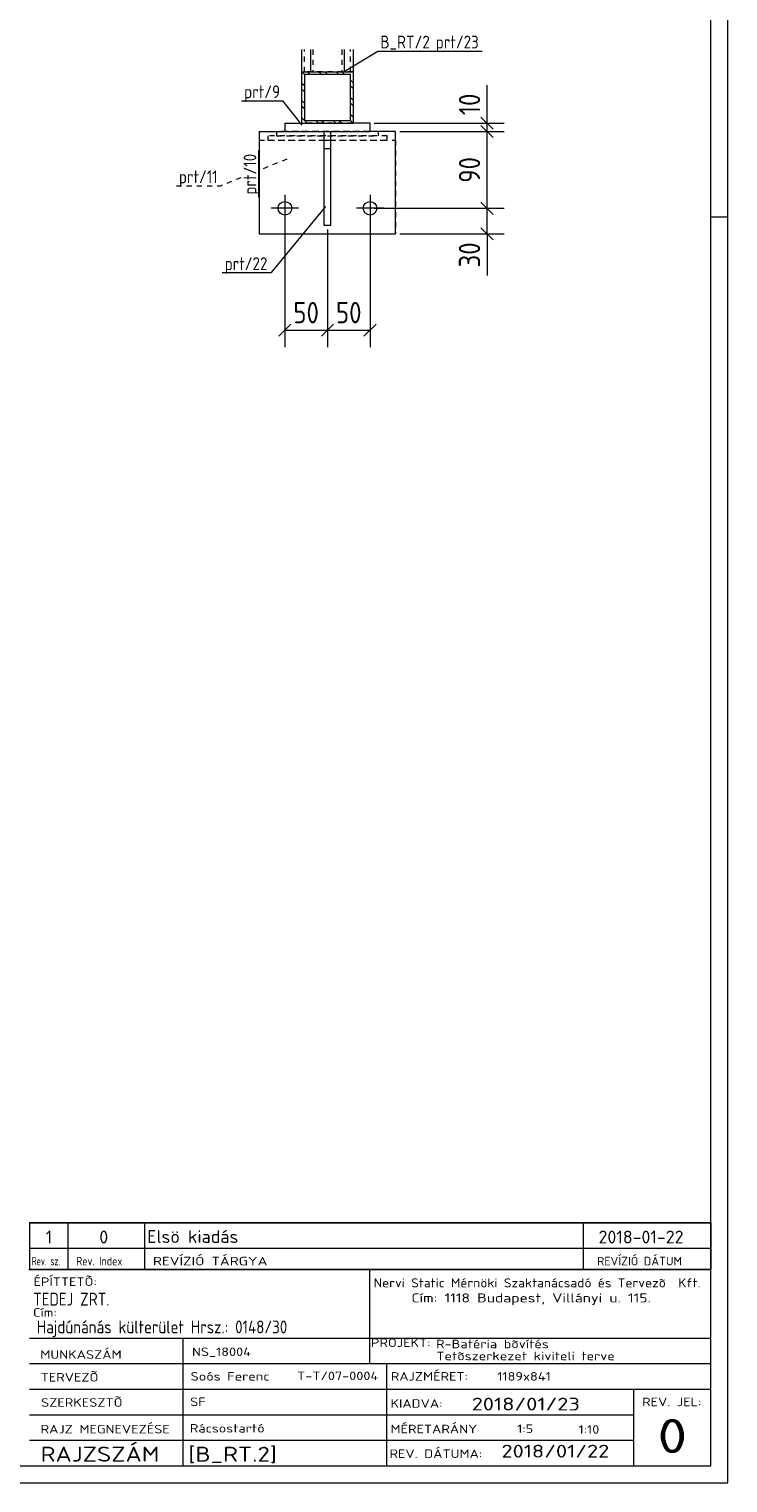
# Model space of a CAD drawing. Header units: millimetres. Extents: x 1 to 1188, y 1 to 840.
# Tile 4 of 6: x 1024 to 1188, y 1 to 342. Entities that reach past the tile are written whole.
import ezdxf

# ---------------------------------------------------------------- set-up
doc = ezdxf.new("R2010")
doc.units = ezdxf.units.MM
doc.header["$LTSCALE"] = 0.6
doc.linetypes.add('XKITLINE00', pattern=[0])
doc.linetypes.add('XKITLINE02', pattern=[4, 2, -2])
for name, color, linetype, lineweight in [('Bolt', 7, 'Continuous', 0), ('DrawingSheet', 5, 'Continuous', 0), ('OtherObjectType', 1, 'Continuous', 0), ('Part', 2, 'Continuous', 0), ('PartMark', 3, 'Continuous', 0), ('Z-DIMENSIONS', 1, 'Continuous', 0)]:
    doc.layers.add(name, color=color, linetype=linetype, lineweight=lineweight)
doc.styles.add('ISOCPEUR', font='ISOCPEUR.TTF')

msp = doc.modelspace()

# ---------------------------------------------------------------- linework, layer by layer
at = {"layer": 'Bolt', "color": 4, "linetype": 'XKITLINE00', "lineweight": 0}
for p, q in [((1083.97, 303.27), (1083.97, 296.87)), ((1103.97, 303.27), (1103.97, 296.87)), ((1087.17, 300.07), (1080.77, 300.07)), ((1107.17, 300.07), (1100.77, 300.07))]:
    msp.add_line(p, q, dxfattribs=at)
for centre in [(1083.97, 300.07), (1103.97, 300.07)]:
    msp.add_circle(centre, 1.6, dxfattribs=at)
at = {"layer": 'DrawingSheet', "color": 2, "linetype": 'XKITLINE00', "lineweight": 0}
for p, q in [((1188, 1), (1188, 840)), ((1188, 298), (1184, 298)), ((1, 1), (1188, 1))]:
    msp.add_line(p, q, dxfattribs=at)
at = {"layer": 'DrawingSheet', "color": 3, "linetype": 'XKITLINE00', "lineweight": 0}
for p, q in [((1184, 5), (1184, 836)), ((5, 5), (1184, 5))]:
    msp.add_line(p, q, dxfattribs=at)
at = {"layer": 'OtherObjectType', "color": 7, "linetype": 'XKITLINE00', "lineweight": 0}
for p, q in [((1024, 62.05), (1184, 62.05)), ((1024, 62.05), (1024, 56.05)), ((1033, 62.05), (1033, 56.05)), ((1051, 62.05), (1051, 56.05)), ((1154, 62.05), (1154, 56.05)), ((1184, 62.05), (1184, 56.05)), ((1024, 56.05), (1024, 51.05)), ((1024, 56.05), (1184, 56.05)), ((1033, 56.05), (1033, 51.05)), ((1051, 56.05), (1051, 51.05)), ((1154, 56.05), (1154, 51.05)), ((1184, 56.05), (1184, 51.05)), ((1023.84, 51.05), (1184, 51.05)), ((1184, 51.05), (1024, 51.05)), ((1103.84, 51), (1103.84, 35)), ((1183.98, 5), (1184, 51.05)), ((1023.98, 35), (1183.98, 35)), ((1059.98, 35), (1059.98, 5)), ((1103.84, 35), (1103.84, 29)), ((1023.98, 29), (1107.84, 29)), ((1107.84, 29), (1107.84, 5)), ((1107.84, 29), (1183.84, 29)), ((1023.98, 23), (1183.98, 23)), ((1165.84, 23), (1165.84, 5)), ((1023.98, 17), (1165.84, 17)), ((1023.98, 11), (1165.98, 11)), ((1023.98, 5), (1183.98, 5))]:
    msp.add_line(p, q, dxfattribs=at)
at = {"layer": 'OtherObjectType', "color": 1, "linetype": 'XKITLINE00', "lineweight": 0}
for p, q in [((1184, 62.05), (1024, 62.05)), ((1024, 56.05), (1184, 56.05))]:
    msp.add_line(p, q, dxfattribs=at)
at = {"layer": 'Part', "color": 2, "linetype": 'XKITLINE00', "lineweight": 0}
for p, q in [((1087.97, 332.07), (1087.97, 337.32)), ((1089.97, 337.32), (1089.97, 332.07)), ((1097.97, 332.07), (1097.97, 337.32)), ((1099.97, 337.32), (1099.97, 332.07)), ((1087.97, 332.07), (1099.97, 332.07)), ((1087.97, 320.07), (1087.97, 332.07)), ((1099.37, 331.47), (1088.57, 331.47)), ((1088.57, 331.47), (1088.57, 320.67)), ((1099.37, 320.67), (1099.37, 331.47)), ((1099.97, 332.07), (1099.97, 320.07)), ((1088.57, 320.67), (1099.37, 320.67)), ((1077.97, 318.07), (1083.97, 318.07)), ((1077.97, 318.07), (1077.97, 294.07)), ((1083.97, 320.07), (1083.97, 318.07)), ((1083.97, 320.07), (1087.97, 320.07)), ((1083.97, 318.07), (1103.97, 318.07)), ((1087.97, 320.07), (1099.97, 320.07)), ((1093.17, 296.07), (1093.17, 318.07)), ((1094.77, 296.07), (1094.77, 318.07)), ((1103.97, 320.07), (1099.97, 320.07)), ((1103.97, 318.07), (1103.97, 320.07)), ((1109.97, 318.07), (1103.97, 318.07)), ((1109.97, 294.07), (1109.97, 318.07)), ((1093.17, 314.07), (1094.77, 314.07)), ((1077.97, 294.07), (1109.97, 294.07)), ((1094.77, 296.07), (1093.17, 296.07))]:
    msp.add_line(p, q, dxfattribs=at)
at = {"layer": 'Part', "color": 7, "linetype": 'XKITLINE02', "lineweight": 0}
for p, q in [((1088.57, 332.07), (1088.57, 337.32)), ((1090.57, 337.32), (1090.57, 332.07)), ((1097.37, 337.32), (1097.37, 332.07)), ((1099.37, 332.07), (1099.37, 337.32)), ((1099.97, 332.07), (1087.97, 332.07)), ((1089.97, 332.07), (1097.97, 332.07)), ((1105.97, 318.07), (1081.97, 318.07)), ((1081.97, 318.07), (1081.97, 317.07)), ((1103.97, 318.07), (1083.97, 318.07)), ((1099.97, 320.07), (1087.97, 320.07)), ((1093.17, 318.07), (1094.77, 318.07)), ((1105.97, 317.07), (1105.97, 318.07)), ((1077.97, 316.07), (1109.97, 316.07)), ((1077.97, 316.07), (1077.97, 294.07)), ((1107.97, 317.07), (1079.97, 317.07)), ((1079.97, 317.07), (1079.97, 316.07)), ((1079.97, 316.07), (1107.97, 316.07)), ((1081.97, 317.07), (1105.97, 317.07)), ((1093.17, 316.07), (1094.77, 316.07)), ((1107.97, 316.07), (1107.97, 317.07)), ((1109.97, 316.07), (1109.97, 294.07)), ((1077.97, 294.07), (1109.97, 294.07))]:
    msp.add_line(p, q, dxfattribs=at)
at = {"layer": 'Part', "color": 11, "linetype": 'XKITLINE00', "lineweight": 0}
for p, q in [((1088.57, 331.47), (1087.97, 332.07)), ((1087.97, 332.07), (1087.97, 332.07)), ((1089.92, 331.47), (1089.32, 332.07)), ((1092.61, 331.47), (1092.01, 332.07)), ((1093.96, 331.47), (1093.36, 332.07)), ((1096.65, 331.47), (1096.05, 332.07)), ((1098, 331.47), (1097.4, 332.07)), ((1088.57, 328.78), (1087.97, 329.38)), ((1088.57, 327.43), (1087.97, 328.03)), ((1099.97, 329.5), (1099.37, 330.1)), ((1099.97, 328.15), (1099.37, 328.75)), ((1088.57, 324.74), (1087.97, 325.34)), ((1099.97, 325.46), (1099.37, 326.06)), ((1099.97, 324.11), (1099.37, 324.71)), ((1088.57, 323.39), (1087.97, 323.99)), ((1089.19, 320.07), (1087.97, 321.3)), ((1091.89, 320.07), (1091.29, 320.67)), ((1093.23, 320.07), (1092.63, 320.67)), ((1095.93, 320.07), (1095.33, 320.67)), ((1097.27, 320.07), (1096.67, 320.67)), ((1099.97, 321.42), (1099.37, 322.02)), ((1099.97, 320.07), (1099.37, 320.67))]:
    msp.add_line(p, q, dxfattribs=at)
at = {"layer": 'PartMark', "color": 7, "linetype": 'XKITLINE00', "lineweight": 0}
for p, q in [((1097.51, 331.97), (1105.79, 336.98)), ((1105.79, 336.98), (1130.32, 336.98)), ((1073.82, 325.31), (1083.53, 325.31)), ((1088.03, 319.61), (1083.53, 325.31)), ((1077.87, 302.68), (1077.87, 313.67)), ((1093.55, 300.53), (1080.75, 284.98)), ((1069.24, 284.98), (1080.75, 284.98))]:
    msp.add_line(p, q, dxfattribs=at)
at = {"layer": 'PartMark', "color": 7, "linetype": 'XKITLINE02', "lineweight": 0}
for p, q in [((1084.43, 311.61), (1077.87, 308.96)), ((1073.67, 307.26), (1068.97, 305.37)), ((1058.49, 305.37), (1068.97, 305.37))]:
    msp.add_line(p, q, dxfattribs=at)
at = {"layer": 'Z-DIMENSIONS', "color": 7, "linetype": 'XKITLINE00', "lineweight": 0}
for p, q in [((1131.43, 320.07), (1131.43, 328.98)), ((1131.43, 320.07), (1131.43, 328.98)), ((1130.01, 321.49), (1132.84, 318.66)), ((1104.97, 320.07), (1135.43, 320.07)), ((1110.97, 318.07), (1135.43, 318.07)), ((1110.97, 318.07), (1135.43, 318.07)), ((1130.01, 319.49), (1132.84, 316.66)), ((1130.01, 319.49), (1132.84, 316.66)), ((1131.43, 318.07), (1131.43, 320.07)), ((1131.43, 300.07), (1131.43, 318.07)), ((1130.01, 301.48), (1132.84, 298.65)), ((1130.01, 301.48), (1132.84, 298.65)), ((1083.97, 299.07), (1083.97, 267.49)), ((1103.97, 299.07), (1103.97, 267.49)), ((1104.97, 300.07), (1135.43, 300.07)), ((1104.97, 300.07), (1135.43, 300.07)), ((1131.43, 294.07), (1131.43, 300.07)), ((1093.97, 295.07), (1093.97, 267.49)), ((1093.97, 295.07), (1093.97, 267.49)), ((1110.97, 294.07), (1135.43, 294.07)), ((1130.01, 295.48), (1132.84, 292.65)), ((1131.43, 294.07), (1131.43, 284.3)), ((1131.43, 294.07), (1131.43, 284.3)), ((1085.38, 272.91), (1082.55, 270.08)), ((1095.38, 272.91), (1092.55, 270.08)), ((1105.38, 272.91), (1102.55, 270.08)), ((1083.97, 271.49), (1093.97, 271.49)), ((1094.96, 272.48), (1092.55, 270.08)), ((1093.97, 271.49), (1103.97, 271.49))]:
    msp.add_line(p, q, dxfattribs=at)
at = {"layer": 'Z-DIMENSIONS', "color": 3}
for p in [(1131.43, 320.07), (1131.43, 318.07), (1131.43, 318.07), (1131.43, 300.07), (1131.43, 300.07), (1131.43, 294.07), (1083.97, 271.49), (1093.97, 271.49), (1093.97, 271.49), (1103.97, 271.49)]:
    msp.add_point(p, dxfattribs=at)

# ---------------------------------------------------------------- texts
at = {"layer": 'OtherObjectType', "color": 7, "style": 'ISOCPEUR'}
for s, height, width, p in [('1', 3, 1.017001, (1027.82, 57.2)), ('0', 3, 1.017001, (1040.4, 57.2)), ('Elsö kiadás', 3, 1.017001, (1051.63, 57.31)), ('2018-01-22', 3, 1.017001, (1157.62, 57.2)), ('REVÍZIÓ TÁRGYA', 2, 1.275, (1053, 52.05)), ('REVÍZIÓ DÁTUM', 2, 1.02, (1157.28, 52.05)), ('Rev. sz.', 2, 0.68, (1024.54, 52.05)), ('Rev. Index', 2, 0.85, (1035, 52.05)), ('ÉPÍTTETÕ:', 2, 1.211571, (1024.96, 47.22)), ('Nervi Static Mérnöki\xa0Szaktanácsadó\xa0és\xa0Tervezõ  Kft.', 2.1176, 1.08375, (1104.84, 46.88)), ('TEDEJ ZRT.', 3, 0.85, (1024.87, 42.62)), ('Cím:\xa01118 Budapest, Villányi u. 115.', 2.1176, 1.250101, (1113.68, 43.35)), ('Cím:', 2, 1.211571, (1024.84, 40)), ('Hajdúnánás külterület Hrsz.: 0148/30', 3, 0.85, (1025.73, 36.1)), ('PROJEKT:', 2, 1.211571, (1104.18, 32.9)), ('R-Batéria bõvítés', 2, 1.211571, (1119.47, 32.6)), ('MUNKASZÁM', 2, 1.211571, (1026.55, 30.12)), ('NS_18004', 2, 1.211571, (1062.17, 30.76)), ('Tetõszerkezet kiviteli terve', 2, 1.211571, (1119.54, 29.78)), ('TERVEZÕ', 2, 1.211571, (1026.63, 24.79)), ('Soós Ferenc', 2, 1.211571, (1061.84, 25)), ('RAJZMÉRET:', 2, 1.211571, (1108.84, 25)), ('T-T/07-0004', 2, 1.211571, (1086.86, 25.11)), ('1189x841', 2, 1.211571, (1133.84, 25)), ('SZERKESZTÕ', 2, 1.211571, (1026.72, 18.87)), ('SF', 2, 1.211571, (1061.72, 19.04)), ('KIADVA:', 2, 1.211571, (1108.78, 18.64)), ('2018/01/23', 3, 1.275, (1127.84, 18)), ('REV. JEL:', 2, 1.211571, (1167.84, 19)), ('RAJZ MEGNEVEZÉSE', 2, 1.211571, (1026.62, 12.62)), ('Rácsostartó', 2, 1.211571, (1061.65, 12.82)), ('MÉRETARÁNY', 2, 1.211571, (1108.78, 12.65)), ('1:5', 2, 1.211571, (1138.51, 12.72)), ('1:10', 2, 1.211571, (1152.92, 12.55)), ('0', 8, 1.275, (1171.45, 8)), ('RAJZSZÁM', 3.5, 1.211571, (1026.62, 6)), ('[B_RT.2]', 3.5, 1.211571, (1061.3, 5.99)), ('REV. DÁTUMA:', 2, 1.211571, (1108.53, 6.85)), ('2018/01/22', 3, 1.275, (1134.83, 6.95))]:
    msp.add_text(s, height=height, dxfattribs=dict(at, width=width)).set_placement(p)
at = {"layer": 'PartMark', "color": 1, "style": 'ISOCPEUR', "width": 0.85}
msp.add_text('B_RT/2', height=3, dxfattribs=at).set_placement((1106.39, 337.58))
at = {"layer": 'PartMark', "color": 3, "style": 'ISOCPEUR', "width": 0.85}
for s, p in [('prt/23', (1119.4, 337.58)), ('prt/9', (1074.42, 325.91)), ('prt/11', (1059.09, 305.97)), ('prt/22', (1069.84, 285.58))]:
    msp.add_text(s, height=3, dxfattribs=at).set_placement(p)
msp.add_text('prt/10', height=3, rotation=90.0002, dxfattribs=at).set_placement((1077.27, 303.28))
at = {"layer": 'Z-DIMENSIONS', "color": 3, "style": 'ISOCPEUR', "width": 0.85}
for s, p in [('10', (1129.83, 321.95)), ('90', (1129.83, 306.06)), ('30', (1129.83, 286.18))]:
    msp.add_text(s, height=5, rotation=90.0002, dxfattribs=at).set_placement(p)
for p in [(1085.96, 273.09), (1095.96, 273.09)]:
    msp.add_text('50', height=5, dxfattribs=at).set_placement(p)

doc.saveas('drawing.dxf')
